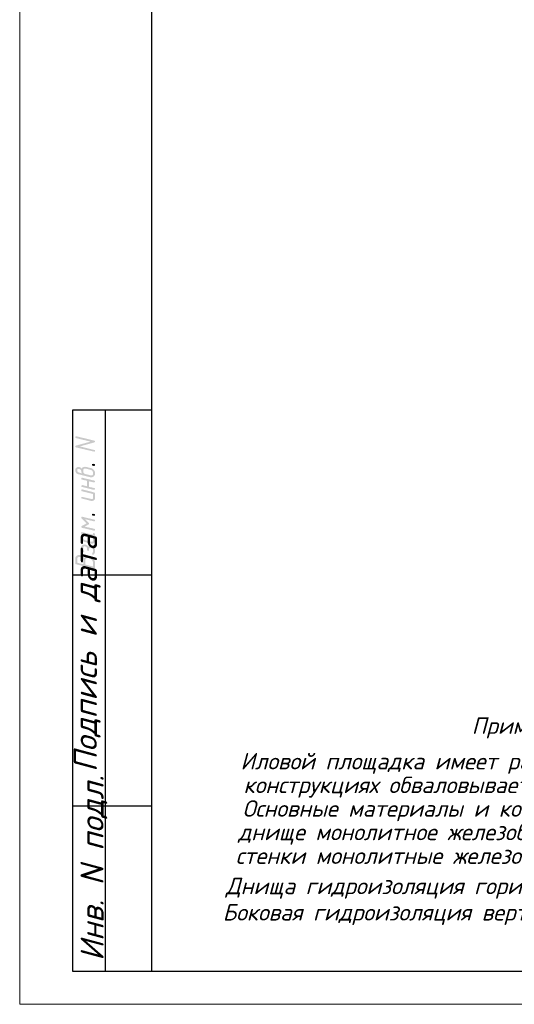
# Model space of a CAD drawing. Header units: millimetres. Extents: x -2765404 to 1548445, y -374876 to 1313256.
# Tile 42 of 77: x 15757 to 23257, y -94223 to -79309. Entities that reach past the tile are written whole.
import ezdxf

# ---------------------------------------------------------------- set-up
doc = ezdxf.new("R2010")
doc.units = ezdxf.units.MM
doc.layers.add('PDF _Текст', color=7, linetype='Continuous')
doc.layers.add('PDF _ЭМ', color=7, linetype='Continuous')
doc.styles.add('PDF ISOCPEUR Italic', font='isocpeui.ttf')

msp = doc.modelspace()

# ---------------------------------------------------------------- hatches: boundary and pattern name
at = {"layer": 'PDF _ЭМ', "transparency": 33554559}
for points in [[(16610, -85760), (16831, -85700), (16610, -85646), (16607, -85643), (16604, -85643), (16601, -85640), (16601, -85634), (16601, -85634), (16601, -85628), (16601, -85625), (16604, -85622), (16607, -85622), (16610, -85619), (16616, -85619), (16619, -85619), (16619, -85619), (16888, -85685), (16894, -85688), (16897, -85688), (16897, -85691), (16900, -85697), (16900, -85697), (16900, -85703), (16897, -85706), (16894, -85709), (16891, -85709), (16888, -85712), (16670, -85772), (16888, -85826), (16894, -85826), (16897, -85829), (16897, -85832), (16900, -85835), (16900, -85838), (16900, -85841), (16897, -85847), (16894, -85847), (16891, -85850), (16888, -85853), (16885, -85853), (16879, -85850), (16879, -85850), (16610, -85787), (16607, -85784), (16604, -85781), (16601, -85778), (16601, -85775), (16601, -85772), (16601, -85769), (16601, -85766), (16604, -85763), (16607, -85760), (16610, -85760)], [(16879, -86068), (16867, -86062), (16861, -86062), (16858, -86059), (16855, -86056), (16855, -86053), (16855, -86050), (16855, -86047), (16855, -86041), (16858, -86041), (16861, -86038), (16864, -86038), (16870, -86035), (16873, -86038), (16873, -86038), (16888, -86041), (16894, -86041), (16897, -86044), (16897, -86047), (16900, -86050), (16900, -86053), (16900, -86059), (16897, -86062), (16897, -86065), (16894, -86065), (16888, -86068), (16885, -86068), (16879, -86068), (16879, -86068)], [(16810, -86302), (16810, -86385), (16888, -86403), (16894, -86403), (16897, -86406), (16897, -86409), (16900, -86412), (16900, -86415), (16900, -86421), (16897, -86424), (16894, -86424), (16891, -86427), (16888, -86430), (16885, -86430), (16879, -86430), (16879, -86430), (16700, -86385), (16697, -86385), (16694, -86382), (16691, -86379), (16691, -86376), (16691, -86373), (16691, -86368), (16694, -86365), (16694, -86365), (16697, -86362), (16703, -86359), (16706, -86359), (16709, -86359), (16709, -86359), (16780, -86376), (16780, -86293), (16700, -86275), (16697, -86272), (16694, -86269), (16691, -86266), (16691, -86263), (16691, -86260), (16691, -86257), (16691, -86254), (16694, -86251), (16697, -86248), (16700, -86248), (16706, -86248), (16709, -86248), (16709, -86248), (16888, -86290), (16894, -86293), (16897, -86296), (16897, -86299), (16900, -86302), (16900, -86305), (16900, -86308), (16897, -86311), (16894, -86314), (16891, -86317), (16888, -86317), (16885, -86317), (16879, -86317), (16879, -86317)], [(16700, -86451), (16697, -86451), (16694, -86448), (16691, -86445), (16691, -86442), (16691, -86439), (16691, -86433), (16691, -86430), (16694, -86427), (16697, -86427), (16700, -86424), (16706, -86424), (16709, -86424), (16709, -86424), (16885, -86469), (16888, -86469), (16894, -86472), (16894, -86475), (16897, -86478), (16900, -86481), (16900, -86484), (16900, -86487), (16900, -86556), (16900, -86559), (16900, -86565), (16897, -86568), (16897, -86571), (16894, -86574), (16891, -86577), (16891, -86583), (16885, -86586), (16885, -86586), (16882, -86589), (16879, -86592), (16876, -86592), (16870, -86595), (16867, -86595), (16861, -86598), (16858, -86598), (16852, -86598), (16852, -86598), (16846, -86598), (16843, -86598), (16840, -86598), (16700, -86562), (16697, -86562), (16694, -86559), (16691, -86556), (16691, -86553), (16691, -86550), (16691, -86547), (16691, -86544), (16694, -86541), (16697, -86538), (16700, -86538), (16706, -86538), (16709, -86538), (16709, -86538), (16840, -86568), (16843, -86571), (16849, -86571), (16849, -86571), (16855, -86571), (16858, -86568), (16861, -86568), (16864, -86565), (16867, -86562), (16867, -86559), (16870, -86556), (16870, -86550), (16870, -86547), (16870, -86493)], [(16879, -86823), (16867, -86820), (16861, -86817), (16858, -86817), (16855, -86814), (16855, -86808), (16855, -86808), (16855, -86802), (16855, -86799), (16858, -86796), (16861, -86796), (16864, -86793), (16870, -86793), (16873, -86793), (16873, -86793), (16888, -86796), (16894, -86799), (16897, -86802), (16897, -86805), (16900, -86808), (16900, -86811), (16900, -86814), (16897, -86817), (16897, -86820), (16894, -86823), (16888, -86823), (16885, -86823), (16879, -86823), (16879, -86823)], [(16751, -86876), (16804, -86933), (16807, -86936), (16810, -86939), (16810, -86942), (16810, -86945), (16807, -86951), (16804, -86951), (16801, -86954), (16742, -86987), (16888, -87020), (16894, -87023), (16897, -87026), (16897, -87029), (16900, -87032), (16900, -87035), (16900, -87038), (16897, -87041), (16894, -87044), (16891, -87047), (16888, -87047), (16885, -87047), (16879, -87047), (16879, -87047), (16700, -87005), (16697, -87002), (16694, -86999), (16691, -86996), (16691, -86993), (16691, -86990), (16691, -86987), (16691, -86984), (16694, -86981), (16697, -86978), (16771, -86939), (16694, -86861), (16691, -86855), (16691, -86852), (16691, -86852), (16691, -86846), (16691, -86843), (16694, -86841), (16697, -86841), (16700, -86838), (16706, -86838), (16709, -86838), (16709, -86838), (16888, -86882), (16894, -86882), (16897, -86885), (16897, -86888), (16900, -86891), (16900, -86894), (16900, -86897), (16897, -86900), (16894, -86903), (16891, -86906), (16888, -86909), (16885, -86909), (16879, -86906), (16879, -86906)], [(16882, -87406), (16879, -87409), (16876, -87412), (16870, -87412), (16870, -87412), (16864, -87412), (16861, -87412), (16858, -87409), (16855, -87406), (16855, -87403), (16855, -87400), (16855, -87397), (16858, -87394), (16858, -87388), (16861, -87385), (16864, -87379), (16864, -87376), (16867, -87373), (16867, -87367), (16870, -87364), (16870, -87361), (16870, -87358), (16870, -87358), (16870, -87343), (16870, -87340), (16870, -87337), (16867, -87331), (16867, -87328), (16864, -87325), (16864, -87322), (16861, -87319), (16858, -87316), (16855, -87314), (16849, -87314), (16846, -87311), (16843, -87311), (16840, -87308), (16834, -87308), (16831, -87308), (16828, -87308), (16825, -87308), (16822, -87308), (16816, -87311), (16816, -87314), (16813, -87316), (16810, -87319), (16810, -87322), (16810, -87325), (16810, -87328), (16810, -87340), (16810, -87343), (16807, -87349), (16804, -87349), (16801, -87352), (16798, -87352), (16795, -87355), (16789, -87352), (16786, -87352), (16783, -87349), (16780, -87346), (16780, -87343), (16780, -87340), (16780, -87322), (16780, -87319), (16780, -87314), (16777, -87311), (16777, -87308), (16774, -87305), (16771, -87302), (16771, -87299), (16768, -87296), (16766, -87293), (16760, -87293), (16757, -87290), (16751, -87287), (16751, -87287), (16745, -87287), (16742, -87287), (16739, -87287), (16736, -87287), (16733, -87287), (16727, -87290), (16727, -87290), (16724, -87293), (16721, -87296), (16721, -87302), (16721, -87305), (16721, -87308), (16721, -87322), (16721, -87325), (16721, -87328), (16721, -87331), (16724, -87337), (16724, -87340), (16727, -87346), (16727, -87346), (16730, -87352), (16733, -87358), (16733, -87361), (16736, -87364), (16736, -87364), (16733, -87367), (16733, -87370), (16730, -87373), (16727, -87376), (16721, -87376), (16721, -87376), (16715, -87376), (16712, -87376), (16709, -87373), (16706, -87370), (16703, -87367), (16703, -87361), (16700, -87358), (16697, -87355), (16697, -87352), (16694, -87346), (16694, -87343), (16694, -87340), (16691, -87334), (16691, -87331), (16691, -87328), (16691, -87322), (16691, -87319), (16691, -87314), (16691, -87314), (16691, -87302), (16691, -87296), (16691, -87293), (16691, -87290), (16694, -87284), (16694, -87281), (16697, -87278), (16700, -87275), (16703, -87272), (16703, -87272), (16706, -87269), (16712, -87266), (16715, -87263), (16718, -87263), (16724, -87260), (16727, -87260), (16733, -87260), (16736, -87257), (16739, -87257), (16742, -87260), (16748, -87260), (16751, -87260), (16754, -87260), (16760, -87263), (16766, -87266), (16768, -87266), (16771, -87269), (16777, -87272), (16780, -87272), (16783, -87275), (16786, -87278), (16789, -87281), (16792, -87284), (16792, -87287), (16795, -87290), (16795, -87293), (16798, -87290), (16801, -87287), (16804, -87284), (16810, -87284), (16813, -87281), (16816, -87281), (16822, -87281), (16825, -87281), (16831, -87281), (16834, -87281), (16840, -87281), (16846, -87284), (16849, -87284), (16855, -87287), (16858, -87287), (16864, -87290), (16867, -87290), (16870, -87293), (16873, -87296), (16876, -87299), (16879, -87299), (16882, -87302), (16885, -87305), (16888, -87308), (16891, -87311), (16891, -87314), (16894, -87316), (16894, -87322), (16897, -87325), (16897, -87328), (16897, -87334), (16900, -87337), (16900, -87343), (16900, -87346), (16900, -87352), (16900, -87352), (16900, -87364), (16900, -87367), (16900, -87373), (16897, -87376), (16897, -87379), (16897, -87382), (16894, -87385), (16894, -87391), (16891, -87394), (16888, -87397), (16885, -87403), (16882, -87406), (16882, -87406)]]:
    msp.add_hatch(color=256, dxfattribs=at).paths.add_polyline_path(points)
h = msp.add_hatch(color=256, dxfattribs=at)
h.paths.add_polyline_path([(16700, -86179), (16700, -86176), (16697, -86170), (16694, -86167), (16694, -86164), (16691, -86158), (16691, -86155), (16691, -86152), (16691, -86149), (16691, -86143), (16691, -86143), (16691, -86140), (16688, -86137), (16688, -86134), (16685, -86131), (16682, -86128), (16676, -86125), (16676, -86122), (16670, -86119), (16667, -86119), (16664, -86116), (16658, -86113), (16655, -86113), (16652, -86113), (16649, -86113), (16646, -86113), (16640, -86113), (16637, -86116), (16634, -86116), (16634, -86119), (16631, -86122), (16631, -86128), (16631, -86131), (16631, -86134), (16631, -86140), (16631, -86143), (16631, -86146), (16634, -86149), (16634, -86155), (16637, -86158), (16640, -86158), (16643, -86161), (16646, -86164), (16649, -86167), (16652, -86167), (16658, -86170), (16661, -86170)], flags=0)
h.paths.add_polyline_path([(16661, -86197), (16655, -86197), (16649, -86194), (16646, -86194), (16640, -86191), (16637, -86191), (16634, -86188), (16628, -86185), (16625, -86185), (16622, -86182), (16619, -86179), (16616, -86176), (16613, -86173), (16613, -86170), (16610, -86167), (16607, -86164), (16607, -86161), (16604, -86158), (16604, -86155), (16601, -86149), (16601, -86146), (16601, -86140), (16601, -86137), (16601, -86131), (16601, -86128), (16601, -86128), (16601, -86122), (16601, -86119), (16601, -86116), (16604, -86110), (16604, -86107), (16607, -86104), (16610, -86101), (16613, -86098), (16613, -86098), (16616, -86095), (16622, -86092), (16625, -86089), (16628, -86089), (16634, -86086), (16637, -86086), (16640, -86086), (16646, -86083), (16649, -86083), (16652, -86083), (16658, -86086), (16661, -86086), (16664, -86086), (16670, -86089), (16673, -86089), (16676, -86092), (16682, -86092), (16685, -86095), (16688, -86098), (16691, -86101), (16694, -86104), (16697, -86107), (16697, -86110), (16700, -86107), (16700, -86104), (16703, -86098), (16706, -86095), (16709, -86095), (16712, -86092), (16715, -86089), (16721, -86086), (16724, -86086), (16727, -86083), (16733, -86083), (16736, -86083), (16742, -86083), (16745, -86080), (16748, -86080), (16754, -86083), (16757, -86083), (16763, -86083), (16766, -86083), (16825, -86098), (16831, -86098), (16834, -86101), (16840, -86101), (16843, -86104), (16849, -86104), (16852, -86107), (16858, -86110), (16861, -86110), (16864, -86113), (16867, -86116), (16870, -86119), (16873, -86119), (16876, -86122), (16879, -86125), (16882, -86128), (16882, -86128), (16885, -86131), (16888, -86134), (16888, -86137), (16891, -86140), (16891, -86143), (16894, -86149), (16894, -86152), (16897, -86155), (16897, -86158), (16897, -86164), (16897, -86167), (16900, -86173), (16900, -86176), (16900, -86182), (16900, -86185), (16900, -86191), (16900, -86194), (16897, -86197), (16897, -86203), (16897, -86206), (16894, -86209), (16891, -86212), (16888, -86215), (16888, -86221), (16885, -86224), (16882, -86224), (16879, -86227), (16876, -86230), (16873, -86233), (16867, -86233), (16864, -86236), (16861, -86236), (16855, -86239), (16852, -86239), (16846, -86239), (16843, -86239), (16840, -86239), (16837, -86239), (16831, -86239), (16828, -86239), (16825, -86239)], flags=0)
h.paths.add_polyline_path([(16825, -86125), (16766, -86110), (16760, -86110), (16757, -86110), (16751, -86110), (16748, -86110), (16745, -86110), (16739, -86110), (16736, -86110), (16733, -86113), (16730, -86113), (16727, -86116), (16727, -86119), (16724, -86122), (16724, -86125), (16721, -86131), (16721, -86134), (16721, -86140), (16721, -86143), (16721, -86146), (16721, -86152), (16721, -86155), (16721, -86158), (16724, -86161), (16724, -86167), (16727, -86170), (16727, -86173), (16730, -86176), (16733, -86179), (16736, -86182), (16739, -86182), (16742, -86185), (16745, -86188), (16748, -86188), (16754, -86191), (16757, -86194), (16763, -86194), (16766, -86194), (16825, -86209), (16828, -86212), (16834, -86212), (16837, -86212), (16840, -86212), (16846, -86212), (16849, -86212), (16852, -86209), (16855, -86209), (16858, -86206), (16861, -86206), (16864, -86203), (16867, -86200), (16867, -86194), (16867, -86191), (16870, -86188), (16870, -86182), (16870, -86179), (16870, -86173), (16870, -86170), (16867, -86167), (16867, -86161), (16867, -86158), (16864, -86155), (16864, -86152), (16861, -86149), (16858, -86146), (16858, -86143), (16855, -86140), (16852, -86137), (16849, -86134), (16846, -86134), (16840, -86131), (16837, -86131), (16834, -86128), (16828, -86128), (16825, -86125)], flags=0)
h = msp.add_hatch(color=256, dxfattribs=at)
h.paths.add_polyline_path([(16870, -87194), (16870, -87167), (16870, -87164), (16867, -87158), (16867, -87155), (16864, -87152), (16864, -87149), (16861, -87146), (16858, -87140), (16855, -87137), (16849, -87137), (16846, -87134), (16843, -87131), (16840, -87131), (16721, -87101), (16721, -87158), (16721, -87164), (16721, -87167), (16721, -87170), (16724, -87173), (16724, -87176), (16727, -87179), (16730, -87182), (16733, -87185), (16736, -87188), (16739, -87191), (16742, -87191), (16748, -87194), (16751, -87194), (16840, -87215), (16843, -87215), (16849, -87218), (16849, -87218), (16855, -87215), (16858, -87215), (16861, -87215), (16864, -87212), (16867, -87209), (16867, -87206), (16870, -87203), (16870, -87197), (16870, -87194)], flags=0)
h.paths.add_polyline_path([(16900, -87203), (16900, -87206), (16900, -87209), (16897, -87215), (16897, -87218), (16894, -87221), (16891, -87224), (16891, -87227), (16888, -87230), (16885, -87233), (16882, -87236), (16879, -87236), (16876, -87239), (16870, -87242), (16867, -87242), (16864, -87245), (16858, -87245), (16855, -87245), (16852, -87245), (16846, -87245), (16843, -87245), (16840, -87242), (16751, -87221), (16745, -87221), (16739, -87218), (16736, -87218), (16730, -87215), (16727, -87215), (16724, -87212), (16718, -87209), (16715, -87206), (16712, -87206), (16709, -87203), (16706, -87200), (16703, -87197), (16703, -87197), (16703, -87194), (16700, -87191), (16697, -87188), (16697, -87185), (16694, -87182), (16694, -87176), (16691, -87173), (16691, -87170), (16691, -87164), (16691, -87161), (16691, -87155), (16691, -87152), (16691, -87080), (16691, -87077), (16694, -87074), (16694, -87071), (16697, -87071), (16703, -87071), (16706, -87071), (16855, -87107), (16858, -87107), (16858, -87107), (16864, -87107), (16867, -87104), (16867, -87104), (16870, -87098), (16870, -87098), (16870, -87092), (16870, -87089), (16873, -87086), (16876, -87086), (16882, -87086), (16885, -87086), (16888, -87089), (16894, -87089), (16894, -87092), (16897, -87095), (16900, -87098), (16900, -87101), (16900, -87104), (16900, -87110), (16900, -87113), (16897, -87116), (16897, -87122), (16894, -87125), (16891, -87128), (16888, -87128), (16885, -87131), (16882, -87131), (16885, -87134), (16888, -87137), (16891, -87140), (16891, -87143), (16894, -87146), (16897, -87149), (16897, -87152), (16897, -87158), (16900, -87161), (16900, -87167), (16900, -87170), (16900, -87173)], flags=0)
h = msp.add_hatch(color=256, dxfattribs=at)
h.paths.add_polyline_path([(16736, -87463), (16739, -87457), (16742, -87454), (16745, -87451), (16748, -87451), (16751, -87448), (16754, -87445), (16757, -87442), (16763, -87442), (16766, -87439), (16768, -87439), (16774, -87436), (16777, -87436), (16783, -87436), (16786, -87436), (16792, -87436), (16795, -87436), (16801, -87436), (16804, -87436), (16810, -87436), (16810, -87436), (16813, -87439), (16819, -87439), (16825, -87442), (16828, -87442), (16834, -87445), (16837, -87448), (16840, -87448), (16846, -87451), (16849, -87454), (16852, -87454), (16855, -87457), (16858, -87460), (16864, -87463), (16867, -87466), (16870, -87466), (16873, -87469), (16873, -87472), (16876, -87475), (16879, -87478), (16882, -87481), (16885, -87487), (16885, -87490), (16888, -87493), (16888, -87493), (16891, -87499), (16891, -87502), (16894, -87505), (16894, -87508), (16897, -87514), (16897, -87517), (16897, -87520), (16897, -87526), (16900, -87529), (16900, -87535), (16900, -87538), (16900, -87544), (16900, -87544), (16900, -87613), (16900, -87616), (16897, -87622), (16894, -87622), (16891, -87625), (16888, -87625), (16885, -87625), (16885, -87625), (16616, -87559), (16610, -87556), (16607, -87556), (16604, -87553), (16601, -87550), (16601, -87547), (16601, -87541), (16601, -87541), (16601, -87469), (16601, -87466), (16601, -87463), (16601, -87457), (16601, -87454), (16604, -87451), (16604, -87448), (16607, -87445), (16610, -87442), (16613, -87439), (16616, -87436), (16619, -87433), (16622, -87430), (16625, -87427), (16628, -87424), (16631, -87424), (16637, -87421), (16640, -87421), (16643, -87418), (16649, -87418), (16652, -87418), (16658, -87418), (16661, -87418), (16664, -87418), (16670, -87418), (16673, -87418), (16676, -87418), (16679, -87421), (16685, -87421), (16691, -87424), (16694, -87424), (16700, -87427), (16703, -87430), (16706, -87430), (16712, -87433), (16715, -87436), (16718, -87439), (16721, -87439), (16724, -87442), (16727, -87445), (16727, -87448), (16730, -87451), (16733, -87454), (16733, -87457), (16736, -87463)], flags=0)
h.paths.add_polyline_path([(16631, -87535), (16721, -87556), (16721, -87499), (16721, -87496), (16721, -87493), (16718, -87487), (16718, -87484), (16715, -87481), (16715, -87478), (16712, -87472), (16709, -87469), (16706, -87466), (16703, -87463), (16700, -87460), (16697, -87457), (16697, -87457), (16694, -87454), (16688, -87451), (16685, -87451), (16682, -87448), (16676, -87448), (16673, -87445), (16670, -87445), (16664, -87445), (16661, -87445), (16658, -87445), (16652, -87445), (16649, -87448), (16646, -87448), (16643, -87451), (16640, -87451), (16637, -87454), (16634, -87457), (16634, -87460), (16631, -87463), (16631, -87466), (16631, -87472), (16631, -87475), (16631, -87478)], flags=0)
h.paths.add_polyline_path([(16751, -87562), (16870, -87592), (16870, -87535), (16870, -87532), (16870, -87529), (16867, -87523), (16867, -87520), (16867, -87517), (16864, -87514), (16864, -87508), (16861, -87505), (16861, -87502), (16858, -87499), (16855, -87496), (16852, -87493), (16849, -87490), (16846, -87487), (16843, -87481), (16840, -87481), (16837, -87478), (16834, -87475), (16831, -87475), (16828, -87472), (16822, -87469), (16819, -87469), (16813, -87466), (16810, -87466), (16807, -87466), (16801, -87463), (16798, -87463), (16792, -87463), (16792, -87463), (16786, -87463), (16783, -87463), (16777, -87463), (16774, -87466), (16771, -87466), (16768, -87469), (16766, -87469), (16763, -87472), (16760, -87475), (16757, -87478), (16757, -87481), (16754, -87484), (16754, -87487), (16751, -87490), (16751, -87496), (16751, -87499), (16751, -87505), (16751, -87508)], flags=0)

# ---------------------------------------------------------------- linework, layer by layer
at = {"layer": 'PDF _ЭМ', "lineweight": 20}
msp.add_lwpolyline([(57755, -64526), (57755, -94223), (15757, -94223), (15757, -64526)], dxfattribs=at)
msp.add_lwpolyline([(15757, -94223), (57755, -94223), (57755, -64526), (15757, -64526)], close=True, dxfattribs=at)
at = {"layer": 'PDF _ЭМ', "lineweight": 30}
for points in [[(17756, -85224), (16556, -85224), (16556, -93723), (17756, -93723), (57255, -93723), (57255, -65026), (17756, -65026), (17756, -93723)], [(17056, -93723), (17056, -85224)], [(17756, -87724), (16556, -87724)], [(17756, -91223), (16556, -91223)]]:
    msp.add_lwpolyline(points, dxfattribs=at)

# ---------------------------------------------------------------- texts
at = {"layer": 'PDF _Текст', "char_height": 350.01, "attachment_point": 7, "rotation": 90, "style": 'PDF ISOCPEUR Italic'}
for s, insert in [('Подпись и дата', (16984, -90705)), ('Инв. N подл.', (17085, -93567))]:
    msp.add_mtext(s, dxfattribs=dict(at, insert=insert))
at = {"layer": 'PDF _Текст', "insert": (22611, -90195), "char_height": 250.01, "width": 1909.55, "attachment_point": 7, "style": 'PDF ISOCPEUR Italic'}
msp.add_mtext('Примечания ', dxfattribs=at)
at = {"layer": 'PDF _Текст', "char_height": 250.01, "attachment_point": 7, "style": 'PDF ISOCPEUR Italic'}
for s, insert in [('Иловой площадка имеет размеры 12,50 х 6,2х 1,5(h) м, решен монолитных железобетонных ', (19104, -90733)), ('конструкциях обваловывается местным грунтом.', (19150, -91092)), ('Основные материалы и конструкции:', (19135, -91450)), ('днище монолитное железобетонное, из бетона В30 арматура класса ∅12 A-III.', (19069, -91806)), ('стенки монолитные железобетонные, из бетона В30 арматура класса ∅12 A-III.', (19033, -92165)), ('Днища гидроизоляция горизонтальная оклеенная 2-х слоев. ', (18882, -92623)), ('Боковая гидроизоляция вертикальных наружной поверхности стен из оклеенная 2-х слоев.', (18835, -93022))]:
    msp.add_mtext(s, dxfattribs=dict(at, insert=insert))

doc.saveas('drawing.dxf')
